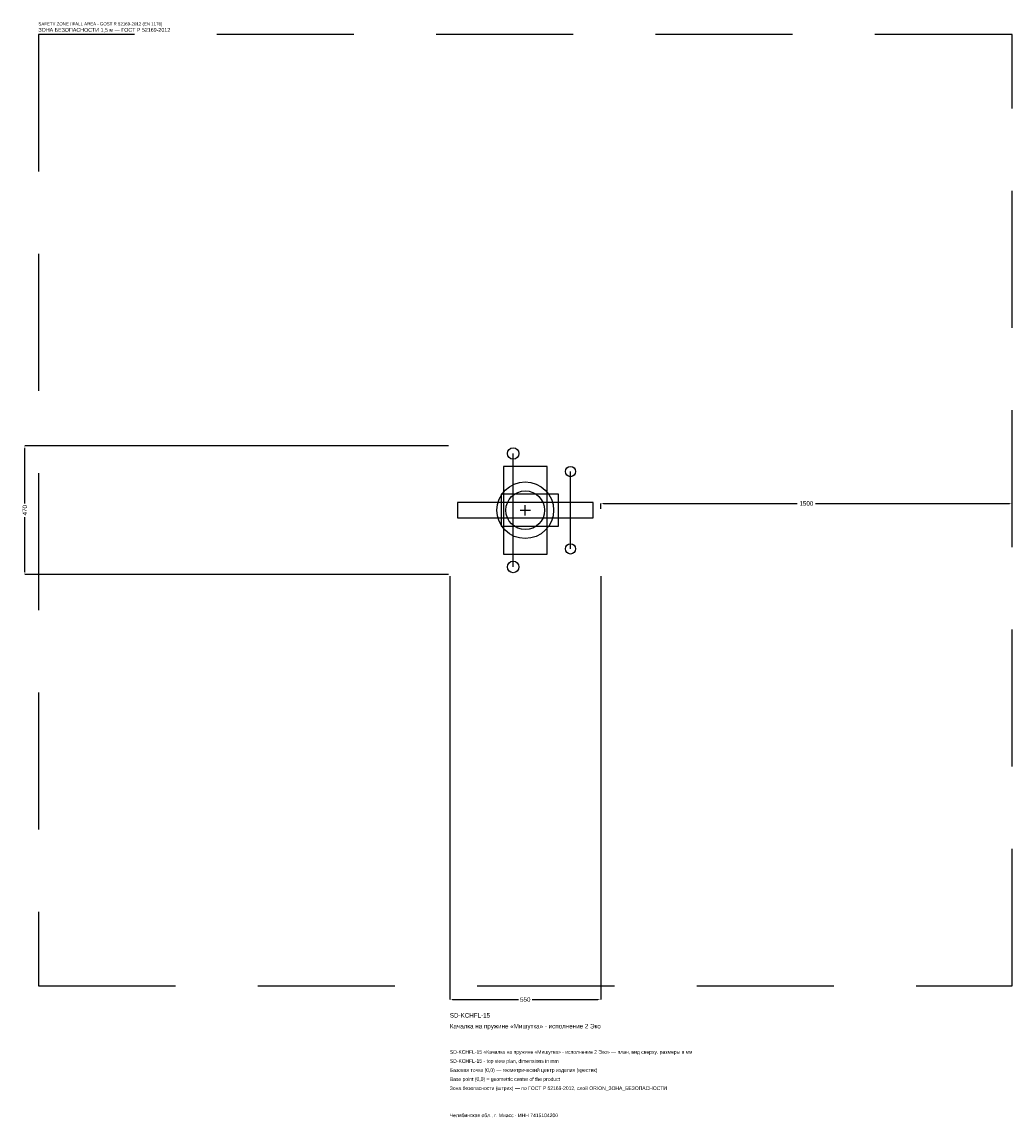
# Model space of a CAD drawing. Header units: metres. Extents: x -1835 to 1775, y -2217 to 1781.
import ezdxf

# ---------------------------------------------------------------- set-up
doc = ezdxf.new("R2010")
doc.units = ezdxf.units.M
doc.linetypes.add('DASHED', pattern=[800, 500, -300])
for name, color, linetype in [('ORION_ДАННЫЕ', 3, 'Continuous'), ('ORION_ЗОНА_БЕЗОПАСНОСТИ', 1, 'Continuous'), ('ORION_КОНТУР', 7, 'Continuous'), ('ORION_РАЗМЕРЫ', 8, 'Continuous')]:
    doc.layers.add(name, color=color, linetype=linetype)
doc.dimstyles.new('ORION', dxfattribs={"dimtxt": 16.5, "dimasz": 9.9, "dimexe": 1.25, "dimexo": 4.95, "dimtad": 1, "dimdec": 0, "dimcen": 2.5, "dimazin": 3, "dimtfac": 1, "dimtmove": 0, "dimatfit": 3, "dimarcsym": 0})

# ---------------------------------------------------------------- blocks, each defined once
blk = doc.blocks.new('_CLOSEDFILLED')
at = {"color": 0, "linetype": 'BYBLOCK'}
blk.add_solid([(-1, 0.16), (0, 0), (-1, -0.16)], dxfattribs=at)
blk = doc.blocks.new('*D1')
for p, q in [((-275, -239.95), (-275, -1784.5)), ((275, -239.95), (275, -1784.5)), ((-265.1, -1784.5), (-24.75, -1784.5)), ((24.75, -1784.5), (265.1, -1784.5))]:
    blk.add_line(p, q)
at = {"layer": 'Defpoints'}
for p in [(-275, -235), (275, -235), (-275, -1784.5)]:
    blk.add_point(p, dxfattribs=at)
at = {"layer": 'ORION_РАЗМЕРЫ', "xscale": 9.9, "yscale": 9.9, "rotation": 180}
blk.add_blockref('_CLOSEDFILLED', (-275, -1784.5), dxfattribs=at)
at = {"layer": 'ORION_РАЗМЕРЫ', "xscale": 9.9, "yscale": 9.9}
blk.add_blockref('_CLOSEDFILLED', (275, -1784.5), dxfattribs=at)
at = {"layer": 'ORION_РАЗМЕРЫ', "insert": (0, -1784.5), "char_height": 16.5, "attachment_point": 5}
blk.add_mtext('550', dxfattribs=at)
blk = doc.blocks.new('*D2')
for p, q in [((-279.95, 235), (-1824.5, 235)), ((-1824.5, 24.75), (-1824.5, 225.1)), ((-1824.5, -225.1), (-1824.5, -24.75)), ((-279.95, -235), (-1824.5, -235))]:
    blk.add_line(p, q)
at = {"layer": 'Defpoints'}
for p in [(-275, 235), (-1824.5, -235), (-275, -235)]:
    blk.add_point(p, dxfattribs=at)
at = {"layer": 'ORION_РАЗМЕРЫ', "xscale": 9.9, "yscale": 9.9}
for p, rotation in [((-1824.5, 235), 90), ((-1824.5, -235), 270)]:
    blk.add_blockref('_CLOSEDFILLED', p, dxfattribs=dict(at, rotation=rotation))
at = {"layer": 'ORION_РАЗМЕРЫ', "insert": (-1824.5, 0), "char_height": 16.5, "attachment_point": 5, "rotation": 90}
blk.add_mtext('470', dxfattribs=at)
blk = doc.blocks.new('*D3')
for p, q in [((275, 4.95), (275, 24.75)), ((284.9, 24.75), (992, 24.75)), ((1058, 24.75), (1765.1, 24.75)), ((1775, 4.95), (1775, 24.75))]:
    blk.add_line(p, q)
at = {"layer": 'Defpoints'}
for p in [(275, 24.75), (275, 0), (1775, 0)]:
    blk.add_point(p, dxfattribs=at)
at = {"layer": 'ORION_РАЗМЕРЫ', "xscale": 9.9, "yscale": 9.9, "rotation": 180}
blk.add_blockref('_CLOSEDFILLED', (275, 24.75), dxfattribs=at)
at = {"layer": 'ORION_РАЗМЕРЫ', "xscale": 9.9, "yscale": 9.9}
blk.add_blockref('_CLOSEDFILLED', (1775, 24.75), dxfattribs=at)
at = {"layer": 'ORION_РАЗМЕРЫ', "insert": (1025, 24.75), "char_height": 16.5, "attachment_point": 5}
blk.add_mtext('1500', dxfattribs=at)
blk = doc.blocks.new('ОРИОН SD-KCHFL-15 Качалка на пружине Мишутка · исполнение 2 Эко')
at = {"layer": 'ORION_ЗОНА_БЕЗОПАСНОСТИ', "linetype": 'DASHED'}
blk.add_lwpolyline([(-1775, -1735), (1775, -1735), (1775, 1735), (-1775, 1735)], close=True, dxfattribs=at)
at = {"layer": 'ORION_КОНТУР'}
for p, q in [((-44, -206.8), (-44, 206.8)), ((165, -141), (165, 141))]:
    blk.add_line(p, q, dxfattribs=at)
for points in [[(-79.75, -159.8), (79.75, -159.8), (79.75, 159.8), (-79.75, 159.8)], [(-88, -58.75), (121, -58.75), (121, 58.75), (-88, 58.75)], [(-247.5, -28.2), (247.5, -28.2), (247.5, 28.2), (-247.5, 28.2)]]:
    blk.add_lwpolyline(points, close=True, dxfattribs=at)
for centre, radius in [((-44, 206.8), 21.15), ((165, 141), 18.8), ((0, 0), 103.4), ((0, 0), 70.5), ((165, -141), 18.8), ((-44, -206.8), 21.15)]:
    blk.add_circle(centre, radius, dxfattribs=at)
at = {"layer": 'ORION_РАЗМЕРЫ'}
for p, q in [((-18.8, 0), (18.8, 0)), ((0, -18.8), (0, 18.8))]:
    blk.add_line(p, q, dxfattribs=at)
at = {"layer": 'ORION_ДАННЫЕ'}
for tag, p in [('АРТИКУЛ', (-275, -1850.5)), ('НАИМЕНОВАНИЕ', (-275, -1890.1))]:
    blk.add_attdef(tag, p, '', height=16.5, dxfattribs=at)
at = {"layer": 'ORION_ДАННЫЕ', "flags": 1}
for tag, p in [('ПРОИЗВОДИТЕЛЬ', (-275, -1929.7)), ('ТЕЛЕФОН', (-275, -1969.3)), ('САЙТ', (-275, -2048.5)), ('АДРЕС', (-275, -2088.1)), ('РЕКВИЗИТЫ', (-275, -2127.7)), ('ГАБАРИТЫ', (-275, -2167.3)), ('ЗОНА_БЕЗОПАСНОСТИ', (-275, -2206.9))]:
    blk.add_attdef(tag, p, '', height=16.5, dxfattribs=at)
at = {"layer": 'ORION_ЗОНА_БЕЗОПАСНОСТИ', "color": 1}
for s, height, p in [('SAFETY ZONE / FALL AREA - GOST R 52169-2012 (EN 1176)', 11.55, (-1775, 1768)), ('ЗОНА БЕЗОПАСНОСТИ 1,5 м — ГОСТ Р 52169-2012', 14.025, (-1775, 1744.9))]:
    blk.add_text(s, height=height, dxfattribs=at).set_placement(p)
at = {"layer": 'ORION_РАЗМЕРЫ'}
dim = blk.add_linear_dim(base=(-1824.5, -235), p1=(-275, -235), p2=(-275, 235), angle=90, dimstyle='ORION', dxfattribs=at)
dim.commit()
dim.dimension.update_dxf_attribs({"geometry": '*D2', "text_midpoint": (-1824.5, 0)})
for base, p1, p2, picture, middle in [((275, 24.75), (275, 0), (1775, 0), '*D3', (1025, 24.75)), ((-275, -1784.5), (-275, -235), (275, -235), '*D1', (0, -1784.5))]:
    dim = blk.add_linear_dim(base=base, p1=p1, p2=p2, dimstyle='ORION', dxfattribs=at)
    dim.commit()
    dim.dimension.update_dxf_attribs({"geometry": picture, "text_midpoint": middle})

msp = doc.modelspace()

# ---------------------------------------------------------------- block references
msp.add_blockref('ОРИОН SD-KCHFL-15 Качалка на пружине Мишутка · исполнение 2 Эко', (0, 0)).add_auto_attribs({'АРТИКУЛ': 'SD-KCHFL-15', 'НАИМЕНОВАНИЕ': 'Качалка на пружине «Мишутка» · исполнение 2 Эко'})

# ---------------------------------------------------------------- texts
at = {"layer": 'ORION_ДАННЫЕ', "color": 3}
for s, p in [('SD-KCHFL-15 «Качалка на пружине «Мишутка» · исполнение 2 Эко» — план, вид сверху, размеры в мм', (-275, -1982.5)), ('SD-KCHFL-15 - top view plan, dimensions in mm', (-275, -2015.5)), ('Челябинская обл., г. Миасс · ИНН 7415104200', (-275, -2213.5))]:
    msp.add_text(s, height=13.2, dxfattribs=at).set_placement(p)
at = {"layer": 'ORION_ДАННЫЕ', "color": 7}
for s, p in [('Базовая точка (0,0) — геометрический центр изделия (крестик)', (-275, -2048.5)), ('Base point (0,0) = geometric center of the product', (-275, -2081.5))]:
    msp.add_text(s, height=13.2, dxfattribs=at).set_placement(p)
at = {"layer": 'ORION_ДАННЫЕ', "color": 1}
msp.add_text('Зона безопасности (штрих) — по ГОСТ Р 52169-2012, слой ORION_ЗОНА_БЕЗОПАСНОСТИ', height=13.2, dxfattribs=at).set_placement((-275, -2114.5))

doc.saveas('drawing.dxf')
